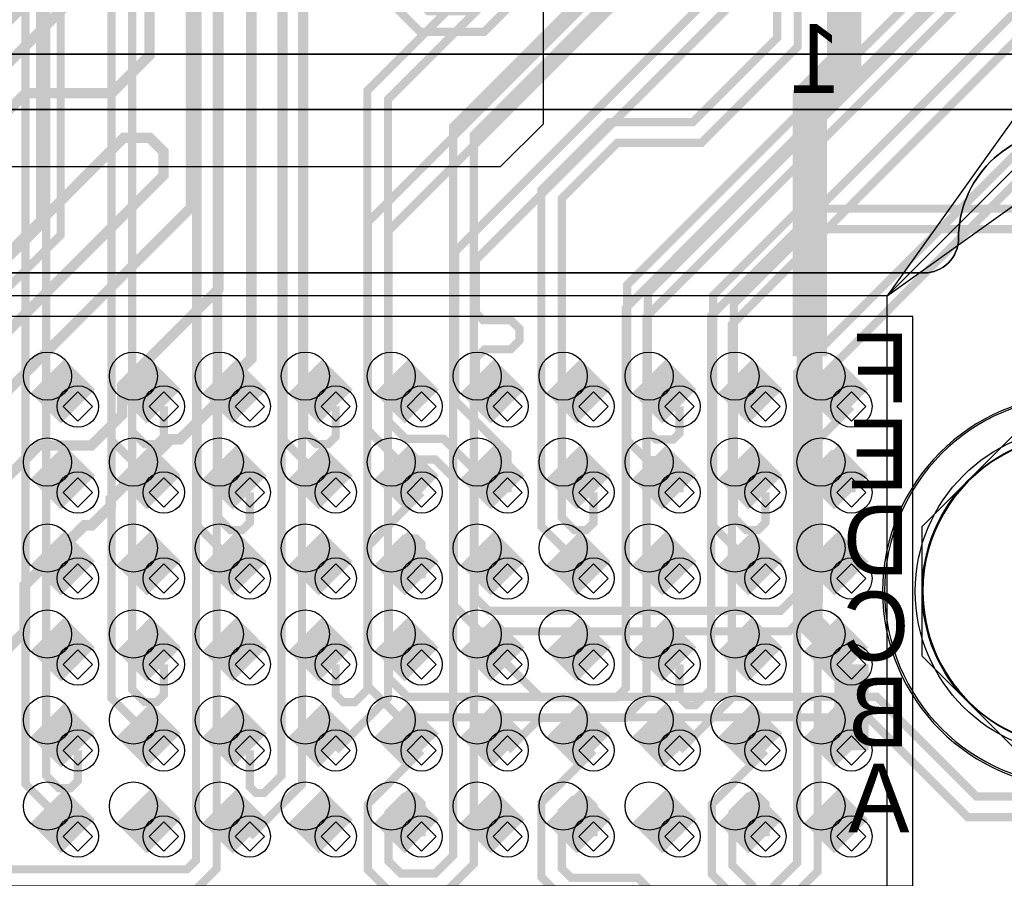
# Model space of a CAD drawing. Extents: x -9303 to 12731, y -3355 to 4522.
# Tile 27 of 51: x 3395 to 3968, y 111 to 611. Entities that reach past the tile are written whole.
import ezdxf

# ---------------------------------------------------------------- set-up
doc = ezdxf.new("R2010")
doc.units = 0
for name, color, linetype in [('BG_DIMENSION', 2, 'CONTINUOUS'), ('BG_DXFIN', 231, 'CONTINUOUS'), ('CR_ALL', 2, 'CONTINUOUS'), ('ET_BOTTOM', 1, 'CONTINUOUS'), ('ET_LY3', 103, 'CONTINUOUS'), ('ET_LY5', 7, 'CONTINUOUS'), ('ET_LY6', 7, 'CONTINUOUS'), ('ET_LY8', 213, 'CONTINUOUS'), ('ET_TOP', 5, 'CONTINUOUS'), ('MA_NCLEGEND-1-10', 231, 'CONTINUOUS'), ('PG_ASSEMBLY_BOTTOM', 12, 'CONTINUOUS'), ('PG_PLACE_BOUND_BOTTOM', 254, 'CONTINUOUS'), ('PG_SILKSCREEN_BOTTOM', 212, 'CONTINUOUS'), ('PG_SOLDERMASK_BOTTOM', 120, 'CONTINUOUS'), ('PIN_BOTTOM', 7, 'CONTINUOUS'), ('PIN_FILMMASKBOTTOM', 1, 'CONTINUOUS'), ('PIN_FILMMASKTOP', 5, 'CONTINUOUS'), ('PIN_SOLDERMASK_BOTTOM', 1, 'CONTINUOUS'), ('PIN_SOLDERMASK_TOP', 5, 'CONTINUOUS'), ('PKO_ALL', 211, 'CONTINUOUS'), ('RKO_ALL', 110, 'CONTINUOUS'), ('VC_BOTTOM', 254, 'CONTINUOUS'), ('VC_FILMMASKTOP', 5, 'CONTINUOUS'), ('VC_LY2GND', 1, 'CONTINUOUS'), ('VC_LY3', 254, 'CONTINUOUS'), ('VC_LY4GND', 254, 'CONTINUOUS'), ('VC_LY5', 7, 'CONTINUOUS'), ('VC_LY6', 7, 'CONTINUOUS'), ('VC_LY7PWR', 254, 'CONTINUOUS'), ('VC_LY8', 254, 'CONTINUOUS'), ('VC_LY9GND', 254, 'CONTINUOUS'), ('VC_SOLDERMASK_TOP', 5, 'CONTINUOUS'), ('VC_TOP', 5, 'CONTINUOUS'), ('VKO_ALL', 110, 'CONTINUOUS')]:
    doc.layers.add(name, color=color, linetype=linetype)

# ---------------------------------------------------------------- blocks, each defined once
blk = doc.blocks.new('FIGURE_SQUARE')
blk.add_lwpolyline([(-0.5, -0.5), (-0.5, 0.5), (0.5, 0.5), (0.5, -0.5)], close=True)
blk = doc.blocks.new('FIGURE_OCT')
blk.add_lwpolyline([(-0.5, -0.2071), (-0.5, 0.2071), (-0.2071, 0.5), (0.2071, 0.5), (0.5, 0.2071), (0.5, -0.2071), (0.2071, -0.5), (-0.2071, -0.5)], close=True)

msp = doc.modelspace()

# ---------------------------------------------------------------- linework, layer by layer
at = {"layer": 'BG_DIMENSION'}
for points in [[(3900, 450), (4100, 650)], [(3988.39, 573.74), (3900, 450), (4023.74, 538.39), (3988.39, 573.74)]]:
    msp.add_lwpolyline(points, dxfattribs=at)
msp.add_lwpolyline([(2600, 450), (2600, 100), (3900, 100), (3900, 450)], close=True, dxfattribs=at)
at = {"layer": 'BG_DXFIN'}
msp.add_lwpolyline([(4724.41, 590.55), (0, 590.55)], dxfattribs=at)
msp.add_lwpolyline([(4101.97, 278.35, 1.000016), (3920.86, 278.34, 0.999984), (4101.97, 278.35)], format="xyb", dxfattribs=at)
at = {"layer": 'CR_ALL'}
msp.add_lwpolyline([(2621, 438), (2621, 107), (3915, 107), (3915, 438)], close=True, dxfattribs=at)
at = {"layer": 'ET_BOTTOM', "const_width": 28}
for points in [[(3411.57, 403.43), (3429.25, 385.75)], [(3461.57, 403.43), (3479.25, 385.75)], [(3511.57, 403.43), (3529.25, 385.75)], [(3561.57, 403.43), (3579.25, 385.75)], [(3611.57, 403.43), (3629.25, 385.75)], [(3661.57, 403.43), (3679.25, 385.75)], [(3711.57, 403.43), (3729.25, 385.75)], [(3761.57, 403.43), (3779.25, 385.75)], [(3811.57, 403.43), (3829.25, 385.75)], [(3861.57, 403.43), (3879.25, 385.75)], [(3411.57, 353.43), (3429.25, 335.75)], [(3461.57, 353.43), (3479.25, 335.75)], [(3511.57, 353.43), (3529.25, 335.75)], [(3561.57, 353.43), (3579.25, 335.75)], [(3611.57, 353.43), (3629.25, 335.75)], [(3661.57, 353.43), (3679.25, 335.75)], [(3711.57, 353.43), (3729.25, 335.75)], [(3761.57, 353.43), (3779.25, 335.75)], [(3811.57, 353.43), (3829.25, 335.75)], [(3861.57, 353.43), (3879.25, 335.75)], [(3411.57, 303.43), (3429.25, 285.75)], [(3461.57, 303.43), (3479.25, 285.75)], [(3511.57, 303.43), (3529.25, 285.75)], [(3561.57, 303.43), (3579.25, 285.75)], [(3611.57, 303.43), (3629.25, 285.75)], [(3661.57, 303.43), (3679.25, 285.75)], [(3711.57, 303.43), (3729.25, 285.75)], [(3761.57, 303.43), (3779.25, 285.75)], [(3811.57, 303.43), (3829.25, 285.75)], [(3861.57, 303.43), (3879.25, 285.75)], [(3411.57, 253.43), (3429.25, 235.75)], [(3461.57, 253.43), (3479.25, 235.75)], [(3511.57, 253.43), (3529.25, 235.75)], [(3561.57, 253.43), (3579.25, 235.75)], [(3611.57, 253.43), (3629.25, 235.75)], [(3661.57, 253.43), (3679.25, 235.75)], [(3711.57, 253.43), (3729.25, 235.75)], [(3761.57, 253.43), (3779.25, 235.75)], [(3811.57, 253.43), (3829.25, 235.75)], [(3861.57, 253.43), (3879.25, 235.75)], [(3411.57, 203.43), (3429.25, 185.75)], [(3461.57, 203.43), (3479.25, 185.75)], [(3511.57, 203.43), (3529.25, 185.75)], [(3561.57, 203.43), (3579.25, 185.75)], [(3611.57, 203.43), (3629.25, 185.75)], [(3661.57, 203.43), (3679.25, 185.75)], [(3711.57, 203.43), (3729.25, 185.75)], [(3761.57, 203.43), (3779.25, 185.75)], [(3811.57, 203.43), (3829.25, 185.75)], [(3861.57, 203.43), (3879.25, 185.75)], [(3411.57, 153.43), (3429.25, 135.75)], [(3461.57, 153.43), (3479.25, 135.75)], [(3511.57, 153.43), (3529.25, 135.75)], [(3561.57, 153.43), (3579.25, 135.75)], [(3611.57, 153.43), (3629.25, 135.75)], [(3661.57, 153.43), (3679.25, 135.75)], [(3711.57, 153.43), (3729.25, 135.75)], [(3761.57, 153.43), (3779.25, 135.75)], [(3811.57, 153.43), (3829.25, 135.75)], [(3861.57, 153.43), (3879.25, 135.75)]]:
    msp.add_lwpolyline(points, dxfattribs=at)
at = {"layer": 'ET_LY3', "const_width": 4.8}
for points in [[(3351.81, 3085.4), (3383.41, 3117), (3914.49, 3117), (3945.43, 3086.06), (3945.43, 3033.13), (3938.36, 3026.06), (3938.36, 2977.35), (4107.14, 2808.57), (4463.42, 2808.57), (4542, 2729.99), (4542, 815.3), (4221, 494.3), (4221, 305), (4063, 147), (3947.02, 147), (3889.02, 205), (3616.02, 205), (3598.25, 222.77), (3598.25, 304.75), (3629.25, 335.75)], [(3601.81, 2985.4), (3624.41, 3008), (3681.25, 3008), (3718.5, 3045.25), (3790.05, 3045.25), (4145, 2690.3), (4145, 2539.02), (4437, 2247.02), (4437, 1062.43), (3991.92, 617.35), (3991.92, 580.88), (4018.17, 554.63), (4057.03, 554.63), (4391.28, 888.88), (4432.23, 888.88), (4464.23, 856.88), (4464.23, 819.84), (4104.45, 460.06), (4023.07, 460.06), (3982.34, 500.79), (3849.31, 500.79), (3798.85, 450.33), (3798.85, 316.15), (3829.25, 285.75)], [(3731.47, 1798.61), (3731.47, 1286.27), (3419.23, 974.03), (3419.23, 485.41), (3367.59, 433.77), (3192.27, 433.77), (3160, 401.5), (3160, 272), (3143, 255), (2913, 255), (2898, 270), (2898, 332), (2894.25, 335.75), (2879.25, 335.75)], [(3719.47, 1793.63), (3719.47, 1291.25), (3407.23, 979.01), (3407.23, 490.39), (3362.61, 445.77), (3187.29, 445.77), (3148, 406.48), (3148, 276.98), (3138.02, 267), (2917.98, 267), (2910, 274.98), (2910, 336.98), (2879.25, 367.73), (2879.25, 385.75)], [(3769, 1745.83), (3769, 1278.97), (3609.1, 1119.07), (3609.1, 1098.49), (3627.03, 1080.56), (3654.85, 1080.56), (3848.61, 1274.32), (3848.61, 1336.98), (3858.99, 1347.36), (3877.73, 1347.36), (3887.01, 1338.08), (3887.01, 1266), (3672.42, 1051.41), (3576.43, 1051.41), (3448.85, 923.83), (3448.85, 366.15), (3479.25, 335.75)], [(3781, 1740.85), (3781, 1273.99), (3621.1, 1114.09), (3621.1, 1103.47), (3632.01, 1092.56), (3649.87, 1092.56), (3836.61, 1279.3), (3836.61, 1341.96), (3854.01, 1359.36), (3882.71, 1359.36), (3899.01, 1343.06), (3899.01, 1261.02), (3677.4, 1039.41), (3581.41, 1039.41), (3460.85, 918.85), (3460.85, 371.13), (3468.2, 363.78), (3474.85, 363.78), (3479.25, 368.18), (3479.25, 385.75)], [(3927.89, 1647.6), (3927.89, 1253.1), (3681, 1006.21), (3681, 796.43), (3674.57, 790), (3653.34, 790), (3646.37, 796.97), (3646.37, 982), (3633.17, 995.2), (3611.91, 995.2), (3595.37, 978.66), (3595.37, 804.63), (3586.26, 795.52), (3575.6, 795.52), (3561.23, 809.89), (3561.23, 915.96), (3544.01, 933.18), (3519.27, 933.18), (3498.85, 912.76), (3498.85, 316.15), (3529.25, 285.75)], [(3939.89, 1652.58), (3939.89, 1248.12), (3693, 1001.23), (3693, 791.45), (3679.55, 778), (3648.36, 778), (3634.37, 791.99), (3634.37, 977.02), (3628.19, 983.2), (3616.89, 983.2), (3607.37, 973.68), (3607.37, 799.65), (3591.24, 783.52), (3570.62, 783.52), (3549.23, 804.91), (3549.23, 910.98), (3539.03, 921.18), (3524.25, 921.18), (3510.85, 907.78), (3510.85, 321.13), (3518.2, 313.78), (3524.85, 313.78), (3529.25, 318.18), (3529.25, 335.75)], [(4319.41, 1296.08), (3833.28, 809.95), (3833.28, 660.42), (3648.85, 475.99), (3648.85, 389.15), (3679.25, 358.75), (3679.25, 335.75)], [(4331.41, 1291.1), (3845.28, 804.97), (3845.28, 655.44), (3660.85, 471.01), (3660.85, 440.16), (3665.01, 436), (3681, 436), (3686.11, 430.89), (3686.11, 424.11), (3681, 419), (3666, 419), (3660.85, 413.85), (3660.85, 404.15), (3679.25, 385.75)], [(4147.67, 1180.5), (3883.24, 916.07), (3856.91, 916.07), (3836.98, 936), (3836.98, 963.17), (3956.39, 1082.58), (3956.39, 1100.59), (3947.27, 1109.71), (3923.88, 1109.71), (3797.03, 982.86), (3797.03, 674.96), (3610, 487.93), (3610, 377), (3620, 367), (3642, 367), (3660, 349), (3660, 274.98), (3667.98, 267), (3838.02, 267), (3848.25, 277.23), (3848.25, 354.75), (3879.25, 385.75)], [(4047.85, 1177.27), (3905.86, 1177.27), (3718.11, 989.52), (3718.11, 672.98), (3660.7, 615.57), (3633.3, 615.57), (3621.46, 627.41), (3621.46, 732.3), (3599.95, 753.81), (3570.91, 753.81), (3548.85, 731.75), (3548.85, 366.15), (3579.25, 335.75)], [(4052.83, 1165.27), (3910.84, 1165.27), (3730.11, 984.54), (3730.11, 668), (3665.68, 603.57), (3628.32, 603.57), (3609.46, 622.43), (3609.46, 727.32), (3594.97, 741.81), (3575.89, 741.81), (3560.85, 726.77), (3560.85, 371.13), (3568.2, 363.78), (3574.85, 363.78), (3579.25, 368.18), (3579.25, 385.75)], [(4393.13, 1100.85), (3748.85, 456.57), (3748.85, 366.15), (3760.5, 354.5), (3775.49, 354.5), (3779.25, 350.74), (3779.25, 335.75)], [(4405.13, 1095.87), (3760.85, 451.59), (3760.85, 371.13), (3765.48, 366.5), (3775.49, 366.5), (3779.25, 370.26), (3779.25, 385.75)], [(3785.03, 679.94), (3598, 492.91), (3598, 372.02), (3615.02, 355), (3637.02, 355), (3648, 344.02), (3648, 270), (3663, 255), (3843, 255), (3860.25, 272.25), (3860.25, 349.77), (3868.48, 358), (3873.5, 358), (3879.25, 352.25), (3879.25, 335.75)], [(3977.36, 488.79), (3854.29, 488.79), (3810.85, 445.35), (3810.85, 321.13), (3818.2, 313.78), (3824.85, 313.78), (3829.25, 318.18), (3829.25, 335.75)], [(4058.02, 159), (3952, 159), (3894, 217), (3621, 217), (3610.25, 227.75), (3610.25, 299.77), (3619.48, 309), (3626, 309), (3629.25, 305.75), (3629.25, 285.75)]]:
    msp.add_lwpolyline(points, dxfattribs=at)
at = {"layer": 'ET_LY5'}
msp.add_lwpolyline([(2175, 1210, 6.25, 6.25, 0), (2291, 1326, 6.25, 6.25, 0), (2693.95, 1326, 6.25, 6.25, 0), (2827.95, 1460, 6.25, 6.25, 0), (2835.58, 1460, 6, 6, 0), (2903.58, 1528, 6, 6, 0), (3073.82, 1528, 6, 6, 0), (3098.97, 1502.85, 6, 6, 0), (3219.16, 1502.85, 6, 6, 0), (3530.13, 1191.88, 6.25, 6.25, 0), (3530.13, 413.66, 6.25, 6.25, 0), (3521.34, 404.88, 6.25, 6.25, 0), (3521.33, 404.88, 6.25, 6.25, 0), (3510.12, 393.67, 6.25, 6.25, 0), (3510.12, 388.1, 6.25, 6.25, 0), (3488.59, 366.62, 6.25, 6.25, 0), (3483.07, 366.62, 6.25, 6.25, 0), (3448.38, 331.93, 6.25, 6.25, 0), (3448.38, 327.83, 6.25, 6.25, 0), (3437.17, 316.62, 6.25, 6.25, 0), (3433.07, 316.62, 6.25, 6.25, 0), (3398.38, 281.93, 6.25, 6.25, 0), (3398.38, 254.88, 6.25, 6.25, 0), (3379.25, 235.75, 6.25, 6.25, 0)], format="xyseb", dxfattribs=at)
at = {"layer": 'ET_LY5', "const_width": 6}
for points in [[(3379.25, 335.75), (3406.5, 363), (3437, 363), (3455, 381), (3455, 398), (3511, 454), (3511, 1174), (3233, 1452)], [(3379.25, 385.75), (3495, 501.5), (3495, 1163), (3374, 1284)], [(3361, 530), (3399, 568), (3449, 568), (3471, 590), (3471, 627.11), (3463, 635.11), (3463, 994), (3479, 1010), (3479, 1151), (3374, 1256)], [(3276, 1144.49), (3447, 973.49), (3447, 643.51), (3344.12, 540.63)], [(3310.25, 531.16), (3431, 651.91), (3431, 965.09), (3258.75, 1137.34)], [(3360.12, 401.12), (3479, 520), (3479, 534), (3471, 542), (3456, 542), (3382, 468)]]:
    msp.add_lwpolyline(points, dxfattribs=at)
at = {"layer": 'ET_LY6'}
msp.add_lwpolyline([(1075, 1500), (1524.91, 1500), (1525.05, 1498.15, 0.928597), (1574.95, 1498.15), (1575.09, 1500), (2005.75, 1500, -0.690356), (2008.39, 1493, 2.640704), (2029.61, 1493, -0.690356), (2032.25, 1500), (2058.34, 1500, 0.457845), (2082.6, 1500), (2801.3, 1500, -0.475392), (2805.22, 1495.19, 1.23006), (2836.58, 1495.19, -0.475392), (2840.5, 1500), (3400, 1500), (3700, 1200), (3700, 550), (3675, 525), (225, 525)], format="xyb", dxfattribs=at)
at = {"layer": 'ET_LY8', "const_width": 4.8}
for points in [[(3551.81, 2885.4), (3551.6, 2885.4), (3532, 2905), (3437, 2905), (3421, 2921), (3421, 3166), (3474, 3219), (3702.98, 3219), (4109.98, 2812), (4472.96, 2812), (4586, 2698.96), (4586, 1127.02), (3859.65, 400.67), (3859.65, 115.44), (3838.57, 94.36), (3817.57, 94.36), (3798, 113.93), (3798, 154.5), (3829.25, 185.75)], [(3551.81, 2835.4), (3551.81, 2858.8), (3577, 2883.99), (3577, 2894.97), (3567.97, 2904), (3549.98, 2904), (3536.98, 2917), (3441.98, 2917), (3433, 2925.98), (3433, 3161.02), (3478.98, 3207), (3698, 3207), (4105, 2800), (4467.98, 2800), (4574, 2693.98), (4574, 1132), (3847.65, 405.65), (3847.65, 120.42), (3833.59, 106.36)], [(4009.02, 1772), (3906.02, 1772), (3869, 1734.98), (3869, 1136.09), (3448.85, 715.94), (3448.85, 216.15), (3479.25, 185.75)], [(4014, 1760), (3911, 1760), (3881, 1730), (3881, 1131.11), (3460.85, 710.96), (3460.85, 221.13), (3468.2, 213.78), (3474.85, 213.78), (3479.25, 218.18), (3479.25, 235.75)], [(3995, 1191.36), (3498, 694.36), (3498, 121.98), (3492.65, 116.63), (3270.05, 116.63), (3251.84, 98.42)], [(4007, 1186.38), (3510, 689.38), (3510, 117), (3497.63, 104.63)], [(4396, 1090.97), (3748, 442.97), (3748, 221.98), (3742.77, 216.75), (3698.25, 216.75), (3679.25, 235.75)], [(4408, 1085.99), (3760, 437.99), (3760, 217), (3747.75, 204.75), (3698.25, 204.75), (3679.25, 185.75)], [(4434, 1074.79), (3797.65, 438.44), (3797.65, 221.13), (3788.52, 212), (3784, 212), (3779.25, 216.75), (3779.25, 235.75)], [(4446, 1069.81), (3809.65, 433.46), (3809.65, 216.15), (3779.25, 185.75)], [(4029, 1054), (3757, 782), (3656.37, 782), (3547.65, 673.28), (3547.65, 171.13), (3537.52, 161), (3532.99, 161), (3529.25, 164.74), (3529.25, 185.75)], [(4041, 1049.02), (3761.98, 770), (3661.35, 770), (3559.65, 668.3), (3559.65, 166.15), (3529.25, 135.75)], [(4074, 1045.71), (3597.65, 569.36), (3597.65, 221.13), (3590.3, 213.78), (3583.65, 213.78), (3579.25, 218.18), (3579.25, 235.75)], [(4086, 1040.73), (3609.65, 564.38), (3609.65, 216.15), (3579.25, 185.75)], [(4120, 1020.98), (3647.65, 548.63), (3647.65, 124.77), (3637.13, 114.25), (3617.09, 114.25), (3610, 121.34), (3610, 149.52), (3619.48, 159), (3625, 159), (3629.25, 154.75), (3629.25, 135.75)], [(4132, 1016), (3659.65, 543.65), (3659.65, 119.79), (3642.11, 102.25)], [(3996, 756), (3943.21, 756), (3836, 648.79), (3836, 599.98), (3787.02, 551), (3738.21, 551), (3698.85, 511.64), (3698.85, 316.15), (3729.25, 285.75)], [(4000.98, 744), (3948.19, 744), (3848, 643.81), (3848, 595), (3792, 539), (3743.19, 539), (3710.85, 506.66), (3710.85, 321.13), (3718.2, 313.78), (3724.85, 313.78), (3729.25, 318.18), (3729.25, 335.75)], [(3383, 729), (3398.85, 713.15), (3398.85, 166.15), (3429.25, 135.75)], [(3410.85, 718.13), (3410.85, 171.13), (3418.2, 163.78), (3424.85, 163.78), (3429.25, 168.18), (3429.25, 185.75)], [(3612.11, 102.25), (3598, 116.36), (3598, 154.5), (3629.25, 185.75)], [(3711.28, 99.74), (3698.85, 112.17), (3698.85, 155.35), (3729.25, 185.75)], [(3822.55, 106.36), (3810, 118.91), (3810, 149.52), (3819.48, 159), (3825, 159), (3829.25, 154.75), (3829.25, 135.75)], [(3768.7, 97.97), (3754.93, 111.74), (3716.26, 111.74), (3710.85, 117.15), (3710.85, 150.37), (3717.48, 157), (3725.57, 157), (3729.25, 153.32), (3729.25, 135.75)]]:
    msp.add_lwpolyline(points, dxfattribs=at)
at = {"layer": 'ET_TOP'}
msp.add_lwpolyline([(3875, 644, 20, 20, 0), (3875, 585, 20, 20, 0), (3855, 565, 20, 20, 0), (3855, 415, 15, 15, 0), (3855, 260, 15, 15, 0), (3879.25, 235.75, 15, 15, 0)], format="xyseb", dxfattribs=at)
at = {"layer": 'ET_TOP', "const_width": 20}
msp.add_lwpolyline([(3879.25, 185.75), (3879.25, 235.75)], dxfattribs=at)
at = {"layer": 'PG_ASSEMBLY_BOTTOM'}
msp.add_lwpolyline([(3361.57, 93.43), (2601.57, 93.43, 0.414214), (2581.57, 73.43, -0.414214), (2518.58, 10.44), (2368.58, 10.44, -0.414214), (2305.59, 73.43), (2305.59, 483.43, -0.414214), (2368.58, 546.42), (2518.58, 546.42, -0.414214), (2581.57, 483.43, 0.414214), (2601.57, 463.43), (3921.57, 463.43, 0.414214), (3941.57, 483.43, -0.414214), (4004.56, 546.42), (4154.56, 546.42, -0.414214), (4217.55, 483.43), (4217.55, 73.43, -0.414214), (4154.56, 10.44), (4004.56, 10.44, -0.414214), (3941.57, 73.43, 0.414214), (3921.57, 93.43)], format="xyb", close=True, dxfattribs=at)
at = {"layer": 'PG_PLACE_BOUND_BOTTOM'}
msp.add_lwpolyline([(4261.57, 558.43), (4261.57, -1.57), (2261.57, -1.57), (2261.57, 558.43)], close=True, dxfattribs=at)
at = {"layer": 'PG_SILKSCREEN_BOTTOM'}
msp.add_lwpolyline([(2601.57, 463.43, -0.414214), (2581.57, 483.43, 0.414214), (2518.58, 546.42), (2368.58, 546.42, 0.414214), (2305.59, 483.43), (2305.59, 73.43, 0.414214), (2368.58, 10.44), (2518.58, 10.44, 0.414214), (2581.57, 73.43, -0.414214), (2601.57, 93.43), (3921.57, 93.43, -0.414214), (3941.57, 73.43), (3941.57, 72.45, 0.414214), (4003.58, 10.44), (4154.56, 10.44, 0.414214), (4217.55, 73.43), (4217.55, 483.43, 0.414214), (4154.56, 546.42), (4004.56, 546.42, 0.414214), (3941.57, 483.43, -0.414214), (3921.57, 463.43)], format="xyb", close=True, dxfattribs=at)
at = {"layer": 'PG_SOLDERMASK_BOTTOM'}
msp.add_lwpolyline([(4261.57, -1.57), (4261.57, 508.43, 0.414214), (4211.57, 558.43), (2311.57, 558.43, 0.414214), (2261.57, 508.43), (2261.57, -1.57)], format="xyb", close=True, dxfattribs=at)
at = {"layer": 'PIN_BOTTOM'}
for centre in [(3411.57, 403.43), (3461.57, 403.43), (3511.57, 403.43), (3561.57, 403.43), (3611.57, 403.43), (3661.57, 403.43), (3711.57, 403.43), (3761.57, 403.43), (3811.57, 403.43), (3861.57, 403.43), (3411.57, 353.43), (3461.57, 353.43), (3511.57, 353.43), (3561.57, 353.43), (3611.57, 353.43), (3661.57, 353.43), (3711.57, 353.43), (3761.57, 353.43), (3811.57, 353.43), (3861.57, 353.43), (3411.57, 303.43), (3461.57, 303.43), (3511.57, 303.43), (3561.57, 303.43), (3611.57, 303.43), (3661.57, 303.43), (3711.57, 303.43), (3761.57, 303.43), (3811.57, 303.43), (3861.57, 303.43), (3411.57, 253.43), (3461.57, 253.43), (3511.57, 253.43), (3561.57, 253.43), (3611.57, 253.43), (3661.57, 253.43), (3711.57, 253.43), (3761.57, 253.43), (3811.57, 253.43), (3861.57, 253.43), (3411.57, 203.43), (3461.57, 203.43), (3511.57, 203.43), (3561.57, 203.43), (3611.57, 203.43), (3661.57, 203.43), (3711.57, 203.43), (3761.57, 203.43), (3811.57, 203.43), (3861.57, 203.43), (3411.57, 153.43), (3461.57, 153.43), (3511.57, 153.43), (3561.57, 153.43), (3611.57, 153.43), (3661.57, 153.43), (3711.57, 153.43), (3761.57, 153.43), (3811.57, 153.43), (3861.57, 153.43)]:
    msp.add_circle(centre, 14, dxfattribs=at)
at = {"layer": 'PIN_FILMMASKBOTTOM'}
msp.add_circle((4011.42, 278.35), 95, dxfattribs=at)
at = {"layer": 'PIN_FILMMASKTOP'}
msp.add_circle((4011.42, 278.35), 95, dxfattribs=at)
at = {"layer": 'PIN_SOLDERMASK_BOTTOM'}
for centre, radius in [((3411.57, 403.43), 14), ((3461.57, 403.43), 14), ((3511.57, 403.43), 14), ((3561.57, 403.43), 14), ((3611.57, 403.43), 14), ((3661.57, 403.43), 14), ((3711.57, 403.43), 14), ((3761.57, 403.43), 14), ((3811.57, 403.43), 14), ((3861.57, 403.43), 14), ((3411.57, 353.43), 14), ((3461.57, 353.43), 14), ((3511.57, 353.43), 14), ((3561.57, 353.43), 14), ((3611.57, 353.43), 14), ((3661.57, 353.43), 14), ((3711.57, 353.43), 14), ((3761.57, 353.43), 14), ((3811.57, 353.43), 14), ((3861.57, 353.43), 14), ((4011.42, 278.35), 91), ((3411.57, 303.43), 14), ((3461.57, 303.43), 14), ((3511.57, 303.43), 14), ((3561.57, 303.43), 14), ((3611.57, 303.43), 14), ((3661.57, 303.43), 14), ((3711.57, 303.43), 14), ((3761.57, 303.43), 14), ((3811.57, 303.43), 14), ((3861.57, 303.43), 14), ((3411.57, 253.43), 14), ((3461.57, 253.43), 14), ((3511.57, 253.43), 14), ((3561.57, 253.43), 14), ((3611.57, 253.43), 14), ((3661.57, 253.43), 14), ((3711.57, 253.43), 14), ((3761.57, 253.43), 14), ((3811.57, 253.43), 14), ((3861.57, 253.43), 14), ((3411.57, 203.43), 14), ((3461.57, 203.43), 14), ((3511.57, 203.43), 14), ((3561.57, 203.43), 14), ((3611.57, 203.43), 14), ((3661.57, 203.43), 14), ((3711.57, 203.43), 14), ((3761.57, 203.43), 14), ((3811.57, 203.43), 14), ((3861.57, 203.43), 14), ((3411.57, 153.43), 14), ((3461.57, 153.43), 14), ((3511.57, 153.43), 14), ((3561.57, 153.43), 14), ((3611.57, 153.43), 14), ((3661.57, 153.43), 14), ((3711.57, 153.43), 14), ((3761.57, 153.43), 14), ((3811.57, 153.43), 14), ((3861.57, 153.43), 14)]:
    msp.add_circle(centre, radius, dxfattribs=at)
at = {"layer": 'PIN_SOLDERMASK_TOP'}
msp.add_circle((4011.42, 278.35), 91, dxfattribs=at)
at = {"layer": 'PKO_ALL'}
msp.add_lwpolyline([(0, 0), (0, 590.55), (4724.41, 590.55), (4724.41, 0)], close=True, dxfattribs=at)
at = {"layer": 'RKO_ALL'}
for points in [[(4125.42, 278.35, 1), (3897.42, 278.35, 1)], [(4124.56, 278.43, 1), (3898.58, 278.43, 1)]]:
    msp.add_lwpolyline(points, format="xyb", close=True, dxfattribs=at)
at = {"layer": 'VC_BOTTOM'}
for centre in [(3429.25, 385.75), (3479.25, 385.75), (3529.25, 385.75), (3579.25, 385.75), (3629.25, 385.75), (3679.25, 385.75), (3729.25, 385.75), (3779.25, 385.75), (3829.25, 385.75), (3879.25, 385.75), (3429.25, 335.75), (3479.25, 335.75), (3529.25, 335.75), (3579.25, 335.75), (3629.25, 335.75), (3679.25, 335.75), (3729.25, 335.75), (3779.25, 335.75), (3829.25, 335.75), (3879.25, 335.75), (3429.25, 285.75), (3479.25, 285.75), (3529.25, 285.75), (3579.25, 285.75), (3629.25, 285.75), (3679.25, 285.75), (3729.25, 285.75), (3779.25, 285.75), (3829.25, 285.75), (3879.25, 285.75), (3429.25, 235.75), (3479.25, 235.75), (3529.25, 235.75), (3579.25, 235.75), (3629.25, 235.75), (3679.25, 235.75), (3729.25, 235.75), (3779.25, 235.75), (3829.25, 235.75), (3879.25, 235.75), (3429.25, 185.75), (3479.25, 185.75), (3529.25, 185.75), (3579.25, 185.75), (3629.25, 185.75), (3679.25, 185.75), (3729.25, 185.75), (3779.25, 185.75), (3829.25, 185.75), (3879.25, 185.75), (3429.25, 135.75), (3479.25, 135.75), (3529.25, 135.75), (3579.25, 135.75), (3629.25, 135.75), (3679.25, 135.75), (3729.25, 135.75), (3779.25, 135.75), (3829.25, 135.75), (3879.25, 135.75)]:
    msp.add_circle(centre, 12, dxfattribs=at)
at = {"layer": 'VC_FILMMASKTOP'}
for centre in [(3429.25, 385.75), (3479.25, 385.75), (3529.25, 385.75), (3579.25, 385.75), (3629.25, 385.75), (3679.25, 385.75), (3729.25, 385.75), (3779.25, 385.75), (3829.25, 385.75), (3879.25, 385.75), (3429.25, 335.75), (3479.25, 335.75), (3529.25, 335.75), (3579.25, 335.75), (3629.25, 335.75), (3679.25, 335.75), (3729.25, 335.75), (3779.25, 335.75), (3829.25, 335.75), (3879.25, 335.75), (3429.25, 285.75), (3479.25, 285.75), (3529.25, 285.75), (3579.25, 285.75), (3629.25, 285.75), (3679.25, 285.75), (3729.25, 285.75), (3779.25, 285.75), (3829.25, 285.75), (3879.25, 285.75), (3429.25, 235.75), (3479.25, 235.75), (3529.25, 235.75), (3579.25, 235.75), (3629.25, 235.75), (3679.25, 235.75), (3729.25, 235.75), (3779.25, 235.75), (3829.25, 235.75), (3879.25, 235.75), (3429.25, 185.75), (3479.25, 185.75), (3529.25, 185.75), (3579.25, 185.75), (3629.25, 185.75), (3679.25, 185.75), (3729.25, 185.75), (3779.25, 185.75), (3829.25, 185.75), (3879.25, 185.75), (3429.25, 135.75), (3479.25, 135.75), (3529.25, 135.75), (3579.25, 135.75), (3629.25, 135.75), (3679.25, 135.75), (3729.25, 135.75), (3779.25, 135.75), (3829.25, 135.75), (3879.25, 135.75)]:
    msp.add_circle(centre, 12, dxfattribs=at)
at = {"layer": 'VC_LY2GND'}
for centre in [(3429.25, 385.75), (3479.25, 385.75), (3529.25, 385.75), (3579.25, 385.75), (3629.25, 385.75), (3679.25, 385.75), (3729.25, 385.75), (3779.25, 385.75), (3829.25, 385.75), (3879.25, 385.75), (3429.25, 335.75), (3479.25, 335.75), (3529.25, 335.75), (3579.25, 335.75), (3629.25, 335.75), (3679.25, 335.75), (3729.25, 335.75), (3779.25, 335.75), (3829.25, 335.75), (3879.25, 335.75), (3429.25, 285.75), (3479.25, 285.75), (3529.25, 285.75), (3579.25, 285.75), (3629.25, 285.75), (3679.25, 285.75), (3729.25, 285.75), (3779.25, 285.75), (3829.25, 285.75), (3879.25, 285.75), (3429.25, 235.75), (3479.25, 235.75), (3529.25, 235.75), (3579.25, 235.75), (3629.25, 235.75), (3679.25, 235.75), (3729.25, 235.75), (3779.25, 235.75), (3829.25, 235.75), (3879.25, 235.75), (3429.25, 185.75), (3479.25, 185.75), (3529.25, 185.75), (3579.25, 185.75), (3629.25, 185.75), (3679.25, 185.75), (3729.25, 185.75), (3779.25, 185.75), (3829.25, 185.75), (3879.25, 185.75), (3429.25, 135.75), (3479.25, 135.75), (3529.25, 135.75), (3579.25, 135.75), (3629.25, 135.75), (3679.25, 135.75), (3729.25, 135.75), (3779.25, 135.75), (3829.25, 135.75), (3879.25, 135.75)]:
    msp.add_circle(centre, 12, dxfattribs=at)
at = {"layer": 'VC_LY3'}
for centre in [(3429.25, 385.75), (3479.25, 385.75), (3529.25, 385.75), (3579.25, 385.75), (3629.25, 385.75), (3679.25, 385.75), (3729.25, 385.75), (3779.25, 385.75), (3829.25, 385.75), (3879.25, 385.75), (3429.25, 335.75), (3479.25, 335.75), (3529.25, 335.75), (3579.25, 335.75), (3629.25, 335.75), (3679.25, 335.75), (3729.25, 335.75), (3779.25, 335.75), (3829.25, 335.75), (3879.25, 335.75), (3429.25, 285.75), (3479.25, 285.75), (3529.25, 285.75), (3579.25, 285.75), (3629.25, 285.75), (3679.25, 285.75), (3729.25, 285.75), (3779.25, 285.75), (3829.25, 285.75), (3879.25, 285.75), (3429.25, 235.75), (3479.25, 235.75), (3529.25, 235.75), (3579.25, 235.75), (3629.25, 235.75), (3679.25, 235.75), (3729.25, 235.75), (3779.25, 235.75), (3829.25, 235.75), (3879.25, 235.75), (3429.25, 185.75), (3479.25, 185.75), (3529.25, 185.75), (3579.25, 185.75), (3629.25, 185.75), (3679.25, 185.75), (3729.25, 185.75), (3779.25, 185.75), (3829.25, 185.75), (3879.25, 185.75), (3429.25, 135.75), (3479.25, 135.75), (3529.25, 135.75), (3579.25, 135.75), (3629.25, 135.75), (3679.25, 135.75), (3729.25, 135.75), (3779.25, 135.75), (3829.25, 135.75), (3879.25, 135.75)]:
    msp.add_circle(centre, 12, dxfattribs=at)
at = {"layer": 'VC_LY4GND'}
for centre in [(3429.25, 385.75), (3479.25, 385.75), (3529.25, 385.75), (3579.25, 385.75), (3629.25, 385.75), (3679.25, 385.75), (3729.25, 385.75), (3779.25, 385.75), (3829.25, 385.75), (3879.25, 385.75), (3429.25, 335.75), (3479.25, 335.75), (3529.25, 335.75), (3579.25, 335.75), (3629.25, 335.75), (3679.25, 335.75), (3729.25, 335.75), (3779.25, 335.75), (3829.25, 335.75), (3879.25, 335.75), (3429.25, 285.75), (3479.25, 285.75), (3529.25, 285.75), (3579.25, 285.75), (3629.25, 285.75), (3679.25, 285.75), (3729.25, 285.75), (3779.25, 285.75), (3829.25, 285.75), (3879.25, 285.75), (3429.25, 235.75), (3479.25, 235.75), (3529.25, 235.75), (3579.25, 235.75), (3629.25, 235.75), (3679.25, 235.75), (3729.25, 235.75), (3779.25, 235.75), (3829.25, 235.75), (3879.25, 235.75), (3429.25, 185.75), (3479.25, 185.75), (3529.25, 185.75), (3579.25, 185.75), (3629.25, 185.75), (3679.25, 185.75), (3729.25, 185.75), (3779.25, 185.75), (3829.25, 185.75), (3879.25, 185.75), (3429.25, 135.75), (3479.25, 135.75), (3529.25, 135.75), (3579.25, 135.75), (3629.25, 135.75), (3679.25, 135.75), (3729.25, 135.75), (3779.25, 135.75), (3829.25, 135.75), (3879.25, 135.75)]:
    msp.add_circle(centre, 12, dxfattribs=at)
at = {"layer": 'VC_LY5'}
for centre in [(3429.25, 385.75), (3479.25, 385.75), (3529.25, 385.75), (3579.25, 385.75), (3629.25, 385.75), (3679.25, 385.75), (3729.25, 385.75), (3779.25, 385.75), (3829.25, 385.75), (3879.25, 385.75), (3429.25, 335.75), (3479.25, 335.75), (3529.25, 335.75), (3579.25, 335.75), (3629.25, 335.75), (3679.25, 335.75), (3729.25, 335.75), (3779.25, 335.75), (3829.25, 335.75), (3879.25, 335.75), (3429.25, 285.75), (3479.25, 285.75), (3529.25, 285.75), (3579.25, 285.75), (3629.25, 285.75), (3679.25, 285.75), (3729.25, 285.75), (3779.25, 285.75), (3829.25, 285.75), (3879.25, 285.75), (3429.25, 235.75), (3479.25, 235.75), (3529.25, 235.75), (3579.25, 235.75), (3629.25, 235.75), (3679.25, 235.75), (3729.25, 235.75), (3779.25, 235.75), (3829.25, 235.75), (3879.25, 235.75), (3429.25, 185.75), (3479.25, 185.75), (3529.25, 185.75), (3579.25, 185.75), (3629.25, 185.75), (3679.25, 185.75), (3729.25, 185.75), (3779.25, 185.75), (3829.25, 185.75), (3879.25, 185.75), (3429.25, 135.75), (3479.25, 135.75), (3529.25, 135.75), (3579.25, 135.75), (3629.25, 135.75), (3679.25, 135.75), (3729.25, 135.75), (3779.25, 135.75), (3829.25, 135.75), (3879.25, 135.75)]:
    msp.add_circle(centre, 12, dxfattribs=at)
at = {"layer": 'VC_LY6'}
for centre in [(3429.25, 385.75), (3479.25, 385.75), (3529.25, 385.75), (3579.25, 385.75), (3629.25, 385.75), (3679.25, 385.75), (3729.25, 385.75), (3779.25, 385.75), (3829.25, 385.75), (3879.25, 385.75), (3429.25, 335.75), (3479.25, 335.75), (3529.25, 335.75), (3579.25, 335.75), (3629.25, 335.75), (3679.25, 335.75), (3729.25, 335.75), (3779.25, 335.75), (3829.25, 335.75), (3879.25, 335.75), (3429.25, 285.75), (3479.25, 285.75), (3529.25, 285.75), (3579.25, 285.75), (3629.25, 285.75), (3679.25, 285.75), (3729.25, 285.75), (3779.25, 285.75), (3829.25, 285.75), (3879.25, 285.75), (3429.25, 235.75), (3479.25, 235.75), (3529.25, 235.75), (3579.25, 235.75), (3629.25, 235.75), (3679.25, 235.75), (3729.25, 235.75), (3779.25, 235.75), (3829.25, 235.75), (3879.25, 235.75), (3429.25, 185.75), (3479.25, 185.75), (3529.25, 185.75), (3579.25, 185.75), (3629.25, 185.75), (3679.25, 185.75), (3729.25, 185.75), (3779.25, 185.75), (3829.25, 185.75), (3879.25, 185.75), (3429.25, 135.75), (3479.25, 135.75), (3529.25, 135.75), (3579.25, 135.75), (3629.25, 135.75), (3679.25, 135.75), (3729.25, 135.75), (3779.25, 135.75), (3829.25, 135.75), (3879.25, 135.75)]:
    msp.add_circle(centre, 12, dxfattribs=at)
at = {"layer": 'VC_LY7PWR'}
for centre in [(3429.25, 385.75), (3479.25, 385.75), (3529.25, 385.75), (3579.25, 385.75), (3629.25, 385.75), (3679.25, 385.75), (3729.25, 385.75), (3779.25, 385.75), (3829.25, 385.75), (3879.25, 385.75), (3429.25, 335.75), (3479.25, 335.75), (3529.25, 335.75), (3579.25, 335.75), (3629.25, 335.75), (3679.25, 335.75), (3729.25, 335.75), (3779.25, 335.75), (3829.25, 335.75), (3879.25, 335.75), (3429.25, 285.75), (3479.25, 285.75), (3529.25, 285.75), (3579.25, 285.75), (3629.25, 285.75), (3679.25, 285.75), (3729.25, 285.75), (3779.25, 285.75), (3829.25, 285.75), (3879.25, 285.75), (3429.25, 235.75), (3479.25, 235.75), (3529.25, 235.75), (3579.25, 235.75), (3629.25, 235.75), (3679.25, 235.75), (3729.25, 235.75), (3779.25, 235.75), (3829.25, 235.75), (3879.25, 235.75), (3429.25, 185.75), (3479.25, 185.75), (3529.25, 185.75), (3579.25, 185.75), (3629.25, 185.75), (3679.25, 185.75), (3729.25, 185.75), (3779.25, 185.75), (3829.25, 185.75), (3879.25, 185.75), (3429.25, 135.75), (3479.25, 135.75), (3529.25, 135.75), (3579.25, 135.75), (3629.25, 135.75), (3679.25, 135.75), (3729.25, 135.75), (3779.25, 135.75), (3829.25, 135.75), (3879.25, 135.75)]:
    msp.add_circle(centre, 12, dxfattribs=at)
at = {"layer": 'VC_LY8'}
for centre in [(3429.25, 385.75), (3479.25, 385.75), (3529.25, 385.75), (3579.25, 385.75), (3629.25, 385.75), (3679.25, 385.75), (3729.25, 385.75), (3779.25, 385.75), (3829.25, 385.75), (3879.25, 385.75), (3429.25, 335.75), (3479.25, 335.75), (3529.25, 335.75), (3579.25, 335.75), (3629.25, 335.75), (3679.25, 335.75), (3729.25, 335.75), (3779.25, 335.75), (3829.25, 335.75), (3879.25, 335.75), (3429.25, 285.75), (3479.25, 285.75), (3529.25, 285.75), (3579.25, 285.75), (3629.25, 285.75), (3679.25, 285.75), (3729.25, 285.75), (3779.25, 285.75), (3829.25, 285.75), (3879.25, 285.75), (3429.25, 235.75), (3479.25, 235.75), (3529.25, 235.75), (3579.25, 235.75), (3629.25, 235.75), (3679.25, 235.75), (3729.25, 235.75), (3779.25, 235.75), (3829.25, 235.75), (3879.25, 235.75), (3429.25, 185.75), (3479.25, 185.75), (3529.25, 185.75), (3579.25, 185.75), (3629.25, 185.75), (3679.25, 185.75), (3729.25, 185.75), (3779.25, 185.75), (3829.25, 185.75), (3879.25, 185.75), (3429.25, 135.75), (3479.25, 135.75), (3529.25, 135.75), (3579.25, 135.75), (3629.25, 135.75), (3679.25, 135.75), (3729.25, 135.75), (3779.25, 135.75), (3829.25, 135.75), (3879.25, 135.75)]:
    msp.add_circle(centre, 12, dxfattribs=at)
at = {"layer": 'VC_LY9GND'}
for centre in [(3429.25, 385.75), (3479.25, 385.75), (3529.25, 385.75), (3579.25, 385.75), (3629.25, 385.75), (3679.25, 385.75), (3729.25, 385.75), (3779.25, 385.75), (3829.25, 385.75), (3879.25, 385.75), (3429.25, 335.75), (3479.25, 335.75), (3529.25, 335.75), (3579.25, 335.75), (3629.25, 335.75), (3679.25, 335.75), (3729.25, 335.75), (3779.25, 335.75), (3829.25, 335.75), (3879.25, 335.75), (3429.25, 285.75), (3479.25, 285.75), (3529.25, 285.75), (3579.25, 285.75), (3629.25, 285.75), (3679.25, 285.75), (3729.25, 285.75), (3779.25, 285.75), (3829.25, 285.75), (3879.25, 285.75), (3429.25, 235.75), (3479.25, 235.75), (3529.25, 235.75), (3579.25, 235.75), (3629.25, 235.75), (3679.25, 235.75), (3729.25, 235.75), (3779.25, 235.75), (3829.25, 235.75), (3879.25, 235.75), (3429.25, 185.75), (3479.25, 185.75), (3529.25, 185.75), (3579.25, 185.75), (3629.25, 185.75), (3679.25, 185.75), (3729.25, 185.75), (3779.25, 185.75), (3829.25, 185.75), (3879.25, 185.75), (3429.25, 135.75), (3479.25, 135.75), (3529.25, 135.75), (3579.25, 135.75), (3629.25, 135.75), (3679.25, 135.75), (3729.25, 135.75), (3779.25, 135.75), (3829.25, 135.75), (3879.25, 135.75)]:
    msp.add_circle(centre, 12, dxfattribs=at)
at = {"layer": 'VC_SOLDERMASK_TOP'}
for centre in [(3429.25, 385.75), (3479.25, 385.75), (3529.25, 385.75), (3579.25, 385.75), (3629.25, 385.75), (3679.25, 385.75), (3729.25, 385.75), (3779.25, 385.75), (3829.25, 385.75), (3879.25, 385.75), (3429.25, 335.75), (3479.25, 335.75), (3529.25, 335.75), (3579.25, 335.75), (3629.25, 335.75), (3679.25, 335.75), (3729.25, 335.75), (3779.25, 335.75), (3829.25, 335.75), (3879.25, 335.75), (3429.25, 285.75), (3479.25, 285.75), (3529.25, 285.75), (3579.25, 285.75), (3629.25, 285.75), (3679.25, 285.75), (3729.25, 285.75), (3779.25, 285.75), (3829.25, 285.75), (3879.25, 285.75), (3429.25, 235.75), (3479.25, 235.75), (3529.25, 235.75), (3579.25, 235.75), (3629.25, 235.75), (3679.25, 235.75), (3729.25, 235.75), (3779.25, 235.75), (3829.25, 235.75), (3879.25, 235.75), (3429.25, 185.75), (3479.25, 185.75), (3529.25, 185.75), (3579.25, 185.75), (3629.25, 185.75), (3679.25, 185.75), (3729.25, 185.75), (3779.25, 185.75), (3829.25, 185.75), (3879.25, 185.75), (3429.25, 135.75), (3479.25, 135.75), (3529.25, 135.75), (3579.25, 135.75), (3629.25, 135.75), (3679.25, 135.75), (3729.25, 135.75), (3779.25, 135.75), (3829.25, 135.75), (3879.25, 135.75)]:
    msp.add_circle(centre, 12, dxfattribs=at)
at = {"layer": 'VC_TOP'}
for centre in [(3429.25, 385.75), (3479.25, 385.75), (3529.25, 385.75), (3579.25, 385.75), (3629.25, 385.75), (3679.25, 385.75), (3729.25, 385.75), (3779.25, 385.75), (3829.25, 385.75), (3879.25, 385.75), (3429.25, 335.75), (3479.25, 335.75), (3529.25, 335.75), (3579.25, 335.75), (3629.25, 335.75), (3679.25, 335.75), (3729.25, 335.75), (3779.25, 335.75), (3829.25, 335.75), (3879.25, 335.75), (3429.25, 285.75), (3479.25, 285.75), (3529.25, 285.75), (3579.25, 285.75), (3629.25, 285.75), (3679.25, 285.75), (3729.25, 285.75), (3779.25, 285.75), (3829.25, 285.75), (3879.25, 285.75), (3429.25, 235.75), (3479.25, 235.75), (3529.25, 235.75), (3579.25, 235.75), (3629.25, 235.75), (3679.25, 235.75), (3729.25, 235.75), (3779.25, 235.75), (3829.25, 235.75), (3879.25, 235.75), (3429.25, 185.75), (3479.25, 185.75), (3529.25, 185.75), (3579.25, 185.75), (3629.25, 185.75), (3679.25, 185.75), (3729.25, 185.75), (3779.25, 185.75), (3829.25, 185.75), (3879.25, 185.75), (3429.25, 135.75), (3479.25, 135.75), (3529.25, 135.75), (3579.25, 135.75), (3629.25, 135.75), (3679.25, 135.75), (3729.25, 135.75), (3779.25, 135.75), (3829.25, 135.75), (3879.25, 135.75)]:
    msp.add_circle(centre, 12, dxfattribs=at)
at = {"layer": 'VKO_ALL'}
msp.add_lwpolyline([(4125.42, 278.35, 1), (3897.42, 278.35, 1)], format="xyb", close=True, dxfattribs=at)

# ---------------------------------------------------------------- block references
at = {"layer": 'MA_NCLEGEND-1-10', "xscale": 12, "yscale": 12, "rotation": 45}
for p in [(3429.25, 385.75), (3479.25, 385.75), (3529.25, 385.75), (3579.25, 385.75), (3629.25, 385.75), (3679.25, 385.75), (3729.25, 385.75), (3779.25, 385.75), (3829.25, 385.75), (3879.25, 385.75), (3429.25, 335.75), (3479.25, 335.75), (3529.25, 335.75), (3579.25, 335.75), (3629.25, 335.75), (3679.25, 335.75), (3729.25, 335.75), (3779.25, 335.75), (3829.25, 335.75), (3879.25, 335.75), (3429.25, 285.75), (3479.25, 285.75), (3529.25, 285.75), (3579.25, 285.75), (3629.25, 285.75), (3679.25, 285.75), (3729.25, 285.75), (3779.25, 285.75), (3829.25, 285.75), (3879.25, 285.75), (3429.25, 235.75), (3479.25, 235.75), (3529.25, 235.75), (3579.25, 235.75), (3629.25, 235.75), (3679.25, 235.75), (3729.25, 235.75), (3779.25, 235.75), (3829.25, 235.75), (3879.25, 235.75), (3429.25, 185.75), (3479.25, 185.75), (3529.25, 185.75), (3579.25, 185.75), (3629.25, 185.75), (3679.25, 185.75), (3729.25, 185.75), (3779.25, 185.75), (3829.25, 185.75), (3879.25, 185.75), (3429.25, 135.75), (3479.25, 135.75), (3529.25, 135.75), (3579.25, 135.75), (3629.25, 135.75), (3679.25, 135.75), (3729.25, 135.75), (3779.25, 135.75), (3829.25, 135.75), (3879.25, 135.75)]:
    msp.add_blockref('FIGURE_SQUARE', p, dxfattribs=at)
at = {"layer": 'MA_NCLEGEND-1-10', "xscale": 182, "yscale": 182}
msp.add_blockref('FIGURE_OCT', (4011.42, 278.35), dxfattribs=at)

# ---------------------------------------------------------------- texts
at = {"layer": 'PG_ASSEMBLY_BOTTOM', "text_generation_flag": 2}
for s, p in [('1', (3873.07, 568.12)), ('F', (3913.07, 388.12)), ('E', (3913.07, 338.12)), ('D', (3913.07, 288.12)), ('C', (3913.07, 238.12)), ('B', (3913.07, 188.12)), ('A', (3913.07, 138.12))]:
    msp.add_text(s, height=40, dxfattribs=at).set_placement(p)
at = {"layer": 'PG_SILKSCREEN_BOTTOM', "text_generation_flag": 2}
msp.add_text('1', height=40, dxfattribs=at).set_placement((3873.07, 568.12))

doc.saveas('drawing.dxf')
